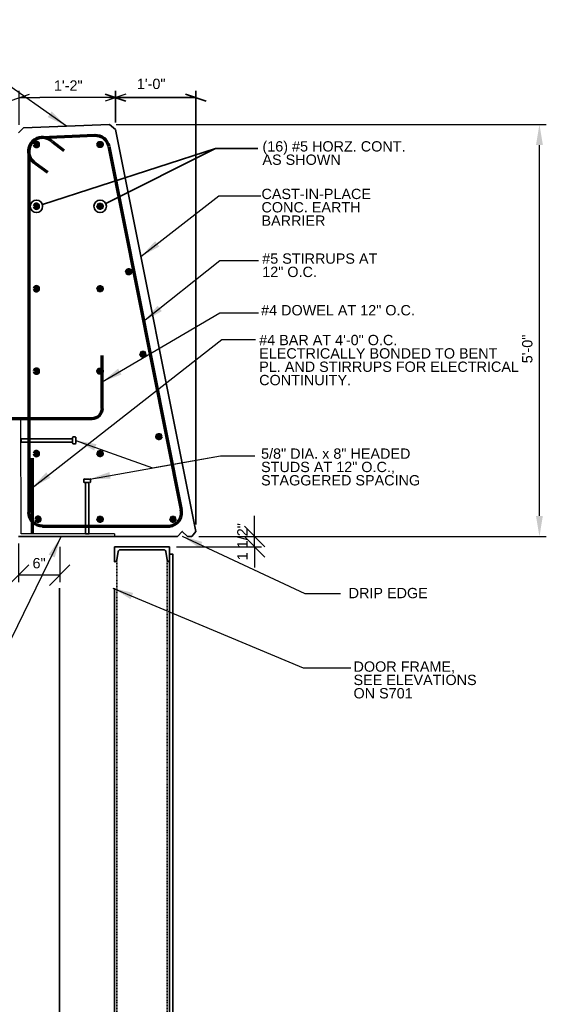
# Model space of a CAD drawing. Header units: inches. Extents: x -829 to 2226, y 10 to 4755.
# Tile 26 of 54: x 368 to 445, y 1485 to 1629. Entities that reach past the tile are written whole.
import ezdxf
from ezdxf.enums import TextEntityAlignment as Align

# ---------------------------------------------------------------- set-up
doc = ezdxf.new("R2010")
doc.units = ezdxf.units.IN
doc.header["$LTSCALE"] = 0.5
doc.header["$MEASUREMENT"] = 0
doc.linetypes.add('HIDDEN', pattern=[0.375, 0.25, -0.125])
for name, color, linetype, lineweight in [('G-ANNO-DIM', 7, 'Continuous', 0), ('G-ANNO-DIMS', 7, 'Continuous', 35), ('G-ANNO-TEXT', 7, 'Continuous', 35), ('S-FSTN-MISC', 7, 'Continuous', 25), ('S-REIN-RBAR', 7, 'Continuous', 70), ('S-WALL-LOAD', 7, 'Continuous', 35)]:
    doc.layers.add(name, color=color, linetype=linetype, lineweight=lineweight)
doc.styles.add('AEC_3 4_1 0 Scale', font='arial.ttf', dxfattribs={"height": 1.5})
doc.dimstyles.new("3 4 1'-0", dxfattribs={"dimtxt": 1.5, "dimasz": 3, "dimexe": 1, "dimexo": 1, "dimgap": 1, "dimtad": 1, "dimdec": 4, "dimzin": 15, "dimdsep": 46, "dimlunit": 4, "dimtxsty": 'AEC_3 4_1 0 Scale', "dimcen": 0.09, "dimadec": 4, "dimazin": 3, "dimtfac": 1, "dimtdec": 4, "dimtofl": 0, "dimtmove": 0, "dimatfit": 3, "dimfxl": 1, "dimfrac": 2, "dimtolj": 1, "dimtzin": 15, "dimarcsym": 0})

# ---------------------------------------------------------------- blocks, each defined once
blk = doc.blocks.new('*U359')
at = {"layer": 'S-REIN-RBAR'}
for p, q in [((9.21, 28.15), (1.53, 28.46)), ((-0.51, 26.85), (-11.09, -26.06)), ((11.13, 26.15), (11.13, -26.46)), ((9.13, -28.46), (-9.13, -28.46))]:
    blk.add_line(p, q, dxfattribs=at)
for centre, start, end in [((1.45, 26.46), 87.7094, 168.6901), ((9.13, -26.46), 270, 0)]:
    blk.add_arc(centre, 2, start, end, dxfattribs=at)
at = {"layer": 'S-REIN-RBAR', "extrusion": (0, 0, -1)}
for centre, start, end in [((-9.13, 26.15), 92.2906, 180), ((9.13, -26.46), 270, 11.3099)]:
    blk.add_arc(centre, 2, start, end, dxfattribs=at)
blk = doc.blocks.new('REINFDOT')
for radius in [0.00313, 0.00187, 0.000625]:
    blk.add_circle((0, 0), radius)
blk = doc.blocks.new('REINF. DOT')
at = {"layer": 'S-REIN-RBAR', "xscale": 100, "yscale": 100, "zscale": 100, "rotation": 90.00000000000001}
blk.add_blockref('REINFDOT', (36.53, 24.59), dxfattribs=at)
blk = doc.blocks.new('REINF. DOT_1')
at = {"layer": 'S-REIN-RBAR', "extrusion": (0, 0, -1), "xscale": 100, "yscale": -100, "zscale": 100, "rotation": 90}
blk.add_blockref('REINFDOT', (-36.53, 24.59), dxfattribs=at)
blk = doc.blocks.new('*U360')
at = {"layer": 'G-ANNO-TEXT'}
for p, q in [((-0.25, 3), (-0.25, -4.5)), ((-0.5, -4.63), (-0.5, -4.88)), ((-0.38, -4.5), (0.37, -4.5)), ((-0.38, -5), (0.37, -5)), ((0.5, -4.63), (0.5, -4.88))]:
    blk.add_line(p, q, dxfattribs=at)
at = {"layer": 'G-ANNO-TEXT', "flags": 128}
blk.add_lwpolyline([(-0.25, 3), (0.25, 3), (0.25, -4.5)], dxfattribs=at)
at = {"layer": 'G-ANNO-TEXT', "extrusion": (0, 0, -1)}
for centre, start, end in [((0.37, -4.63), 0, 90), ((0.37, -4.88), 270, 0), ((-0.38, -4.63), 90, 180), ((-0.38, -4.88), 180, 270)]:
    blk.add_arc(centre, 0.125, start, end, dxfattribs=at)
blk = doc.blocks.new('_Oblique_0.3')
at = {"color": 0, "linetype": 'ByBlock', "lineweight": -2}
for p, q in [((0, 0), (-1, 0)), ((0.5, 0.167), (-0.5, -0.167))]:
    blk.add_line(p, q, dxfattribs=at)
blk = doc.blocks.new('*D442')
at = {"layer": 'Defpoints', "color": 0, "transparency": 16777216}
for p in [(368, 1617.44), (382.02, 1612.81), (368, 1612.5)]:
    blk.add_point(p, dxfattribs=at)
at = {"layer": 'G-ANNO-DIMS', "color": 0, "lineweight": -2, "transparency": 16777216}
for p, q in [((368, 1613.5), (368, 1618.44)), ((382.02, 1613.81), (382.02, 1618.44)), ((379.02, 1617.44), (371, 1617.44))]:
    blk.add_line(p, q, dxfattribs=at)
at = {"layer": 'G-ANNO-DIMS', "color": 0, "lineweight": -2, "transparency": 16777216, "xscale": 3, "yscale": 3, "zscale": 3, "rotation": 180}
blk.add_blockref('_Oblique_0.3', (368, 1617.44), dxfattribs=at)
at = {"layer": 'G-ANNO-DIMS', "color": 0, "lineweight": -2, "transparency": 16777216, "xscale": 3, "yscale": 3, "zscale": 3}
blk.add_blockref('_Oblique_0.3', (382.02, 1617.44), dxfattribs=at)
at = {"layer": 'G-ANNO-DIMS', "color": 0, "transparency": 16777216, "insert": (375.13, 1619.2), "char_height": 1.5, "attachment_point": 5, "style": 'AEC_3 4_1 0 Scale'}
blk.add_mtext('\\A1;1\'-2"', dxfattribs=at)
blk = doc.blocks.new('*D433')
at = {"layer": 'Defpoints', "color": 0, "transparency": 16777216}
for p in [(381.13, 1613.54), (443.76, 1613.54), (400.28, 1553.54)]:
    blk.add_point(p, dxfattribs=at)
at = {"layer": 'G-ANNO-DIMS', "color": 0, "lineweight": -2, "transparency": 16777216}
for p, q in [((382.13, 1613.54), (444.76, 1613.54)), ((443.76, 1556.54), (443.76, 1610.54)), ((401.28, 1553.54), (444.76, 1553.54))]:
    blk.add_line(p, q, dxfattribs=at)
at = {"layer": 'G-ANNO-DIMS', "color": 0, "transparency": 16777216}
for points in [[(443.26, 1610.54), (444.26, 1610.54), (443.76, 1613.54)], [(443.26, 1556.54), (444.26, 1556.54), (443.76, 1553.54)]]:
    blk.add_solid(points, dxfattribs=at)
at = {"layer": 'G-ANNO-DIMS', "color": 0, "transparency": 16777216, "insert": (442, 1580.85), "char_height": 1.5, "attachment_point": 5, "rotation": 90, "style": 'AEC_3 4_1 0 Scale'}
blk.add_mtext('\\A1;5\'-0"', dxfattribs=at)
blk = doc.blocks.new('_Oblique')
at = {"color": 0, "linetype": 'ByBlock', "lineweight": -2}
blk.add_line((-0.5, -0.5), (0.5, 0.5), dxfattribs=at)
blk = doc.blocks.new('*D443')
at = {"layer": 'Defpoints', "color": 0, "transparency": 16777216}
for p in [(367.88, 1553.54, -3.52), (373.88, 1553.04), (367.88, 1547.9)]:
    blk.add_point(p, dxfattribs=at)
at = {"layer": 'G-ANNO-DIMS', "color": 0, "lineweight": -2, "transparency": 16777216}
for p, q in [((367.88, 1552.54), (367.88, 1546.9)), ((373.88, 1552.04), (373.88, 1546.9)), ((373.88, 1547.9), (367.88, 1547.9))]:
    blk.add_line(p, q, dxfattribs=at)
at = {"layer": 'G-ANNO-DIMS', "color": 0, "lineweight": -2, "transparency": 16777216, "xscale": 3, "yscale": 3, "zscale": 3, "rotation": 180}
blk.add_blockref('_Oblique', (367.88, 1547.9), dxfattribs=at)
at = {"layer": 'G-ANNO-DIMS', "color": 0, "lineweight": -2, "transparency": 16777216, "xscale": 3, "yscale": 3, "zscale": 3}
blk.add_blockref('_Oblique', (373.88, 1547.9), dxfattribs=at)
at = {"layer": 'G-ANNO-DIMS', "color": 0, "transparency": 16777216, "insert": (370.88, 1549.66), "char_height": 1.5, "attachment_point": 5, "style": 'AEC_3 4_1 0 Scale'}
blk.add_mtext('\\A1;6"', dxfattribs=at)
blk = doc.blocks.new('*D444')
at = {"layer": 'Defpoints', "color": 0, "transparency": 16777216}
for p in [(393.13, 1553.54), (402.28, 1553.54), (389.88, 1552.04)]:
    blk.add_point(p, dxfattribs=at)
at = {"layer": 'G-ANNO-DIMS', "color": 0, "lineweight": -2, "transparency": 16777216}
for p, q in [((402.28, 1553.54), (402.28, 1556.54)), ((394.13, 1553.54), (403.28, 1553.54)), ((402.28, 1552.04), (402.28, 1553.54)), ((390.88, 1552.04), (403.28, 1552.04)), ((402.28, 1552.04), (402.28, 1549.04))]:
    blk.add_line(p, q, dxfattribs=at)
at = {"layer": 'G-ANNO-DIMS', "color": 0, "lineweight": -2, "transparency": 16777216, "xscale": 3, "yscale": 3, "zscale": 3}
for p, rotation in [((402.28, 1553.54), 270), ((402.28, 1552.04), 90)]:
    blk.add_blockref('_Oblique', p, dxfattribs=dict(at, rotation=rotation))
at = {"layer": 'G-ANNO-DIMS', "color": 0, "transparency": 16777216, "insert": (400.5, 1552.79), "char_height": 1.5, "attachment_point": 5, "rotation": 90, "style": 'AEC_3 4_1 0 Scale'}
blk.add_mtext('\\A1;1 1/2"', dxfattribs=at)

msp = doc.modelspace()

# ---------------------------------------------------------------- linework, layer by layer
at = {"layer": 'G-ANNO-DIMS'}
for p, q in [((382.02446, 1613.80603), (382.02446, 1618.44497)), ((393.73028, 1555.2769), (393.73028, 1618.44497)), ((380.52446, 1617.94497), (383.52446, 1616.94497)), ((381.05843, 1617.44497), (382.02446, 1617.44497)), ((382.02446, 1617.44497), (393.73028, 1617.44497)), ((395.23028, 1616.94497), (392.23028, 1617.94497))]:
    msp.add_line(p, q, dxfattribs=at)
at = {"layer": 'G-ANNO-TEXT'}
for p, q in [((371.35829, 1601.89578), (396.57568, 1610.03913)), ((389.87758, 1552.04176), (381.87758, 1552.04176)), ((381.87758, 1552.04176), (381.87758, 1549.88476)), ((382.22258, 1550.14276), (382.39463, 1551.35407)), ((382.69054, 1551.60471), (382.69058, 1551.60476)), ((382.69058, 1551.60476), (389.06558, 1551.60476)), ((389.06558, 1551.60476), (389.06554, 1551.60471)), ((389.36147, 1551.35395), (389.36158, 1551.35376)), ((389.36158, 1551.35376), (389.53358, 1550.14276)), ((389.87758, 1549.88476), (389.87758, 1552.04176)), ((381.87758, 1549.88476), (381.92558, 1549.88476)), ((381.92558, 1549.88476), (381.92541, 1549.88471)), ((382.22242, 1550.14249), (382.22258, 1550.14276)), ((389.53358, 1550.14276), (389.53365, 1550.14251)), ((389.83065, 1549.88471), (389.83058, 1549.88476)), ((389.83058, 1549.88476), (389.87758, 1549.88476)), ((389.87758, 1376.6364), (389.87758, 1549.88476)), ((373.87801, 1376.5582), (373.87737, 1546.04176)), ((381.87716, 1376.5582), (381.87737, 1546.04176))]:
    msp.add_line(p, q, dxfattribs=at)
at = {"layer": 'G-ANNO-TEXT', "linetype": 'HIDDEN'}
for p, q in [((382.22258, 1377.4569), (382.22242, 1550.14249)), ((389.53358, 1377.4569), (389.53365, 1550.14249))]:
    msp.add_line(p, q, dxfattribs=at)
at = {"layer": 'G-ANNO-TEXT', "flags": 128}
for points in [[(380.58287, 1602.02308), (396.57568, 1610.03913), (402.73075, 1610.03913)], [(389.87758, 1550.96326), (390.37758, 1550.96326), (390.37758, 1376.6364)]]:
    msp.add_lwpolyline(points, dxfattribs=at)
at = {"layer": 'G-ANNO-TEXT', "extrusion": (0, 0, -1)}
for centre in [(-370.49785, 1601.61792, -3.5197), (-379.77455, 1601.61792, -3.5197)]:
    msp.add_circle(centre, 0.90418, dxfattribs=at)
at = {"layer": 'G-ANNO-TEXT'}
for centre, start, end in [((382.69054, 1551.30471), 90, 170.528529), ((389.06554, 1551.30471), 9.4483361, 90), ((381.92541, 1550.18471), 270, 351.9106269), ((389.83067, 1550.18471), 188.0851475, 269.9959114)]:
    msp.add_arc(centre, 0.3, start, end, dxfattribs=at)
at = {"layer": 'S-FSTN-MISC'}
for p, q in [((368.23155, 1570.54146), (367.8763, 1570.54146)), ((368.25237, 1553.91646), (368.23155, 1570.54146)), ((381.87737, 1553.91646), (368.25237, 1553.91646)), ((381.87737, 1553.91646), (381.87737, 1553.54146)), ((381.87737, 1553.54146), (367.87737, 1553.54146))]:
    msp.add_line(p, q, dxfattribs=at)
at = {"layer": 'S-REIN-RBAR'}
for p, q in [((372.7636, 1611.03433), (374.47176, 1609.74738)), ((370.38008, 1607.8707), (372.08824, 1606.58375)), ((380.05321, 1572.18926, -20.72758), (380.05321, 1579.89614, -20.72758)), ((378.55321, 1570.68926, -20.72758), (351.62075, 1570.68926, -20.72758)), ((369.86436, 1564.96364), (369.86436, 1553.91646))]:
    msp.add_line(p, q, dxfattribs=at)
msp.add_arc((371.34939, 1609.62011), 2, 45, 241.0103928, dxfattribs=at)
at = {"layer": 'S-REIN-RBAR', "extrusion": (0, 0, -1)}
msp.add_arc((-378.55321, 1572.18926, 20.72758), 1.5, 180, 270, dxfattribs=at)
at = {"layer": 'S-WALL-LOAD'}
for p, q in [((368.62737, 1613.04146), (367.87737, 1612.29146)), ((368.62737, 1613.04146), (381.12737, 1613.54146)), ((382.02446, 1612.80603), (381.12737, 1613.54146)), ((382.02446, 1612.80603), (393.73028, 1554.2769)), ((393.12737, 1553.54146), (393.73028, 1554.2769)), ((367.87737, 1553.54146), (391.01787, 1553.54146)), ((392.49253, 1553.54146), (393.12737, 1553.54146))]:
    msp.add_line(p, q, dxfattribs=at)
at = {"layer": 'S-WALL-LOAD', "flags": 128}
msp.add_lwpolyline([(392.49253, 1553.54146), (391.74058, 1554.27865), (391.01787, 1553.54146)], dxfattribs=at)

# ---------------------------------------------------------------- block references
at = {"layer": 'G-ANNO-TEXT', "extrusion": (0, 0, -1)}
for p, rotation in [((-371.25235, 1567.54145, -7.03941), 270), ((-377.87759, 1556.91645, -7.03941), 180)]:
    msp.add_blockref('*U360', p, dxfattribs=dict(at, rotation=rotation))
at = {"layer": 'S-REIN-RBAR', "extrusion": (0, 0, -1)}
for name, p in [('*U359', (-380.50758, 1583.4986)), ('REINF. DOT', (-407.03126, 1586.0285, -3.5197)), ('REINF. DOT', (-407.03126, 1577.0285, -3.5197)), ('REINF. DOT', (-407.03126, 1565.0285, -3.5197)), ('REINF. DOT', (-407.03126, 1553.0285, -3.5197)), ('REINF. DOT', (-407.03126, 1541.0285, -3.5197)), ('REINF. DOT', (-407.26891, 1531.47361, -3.5197))]:
    msp.add_blockref(name, p, dxfattribs=at)
at = {"layer": 'S-REIN-RBAR'}
for p in [(343.24114, 1586.0285, 3.5197), (343.24114, 1577.0285, 3.5197), (347.40915, 1567.49996, 3.5197), (343.24114, 1565.0285, 3.5197), (349.48446, 1555.49996, 3.5197), (343.24114, 1553.0285, 3.5197), (351.8128, 1543.49996, 3.5197), (343.24114, 1541.0285, 3.5197), (343.24114, 1531.47379, 3.5197), (353.85459, 1531.47379, 3.5197)]:
    msp.add_blockref('REINF. DOT_1', p, dxfattribs=at)

# ---------------------------------------------------------------- texts
at = {"layer": 'G-ANNO-DIM', "color": 7, "linetype": 'Continuous', "style": 'AEC_3 4_1 0 Scale'}
msp.add_text('1\'-0"', height=1.5, dxfattribs=at).set_placement((387.21073, 1619.44497), align=Align.MIDDLE_CENTER)
at = {"layer": 'G-ANNO-TEXT', "color": 7, "char_height": 1.5, "attachment_point": 1, "style": 'AEC_3 4_1 0 Scale'}
for s, insert, line_spacing_factor in [('(16) #5 HORZ. CONT.\\PAS SHOWN', (403.41534, 1611.09707, 3.5197), 0.776524), ('CAST-IN-PLACE\\PCONC. EARTH \\PBARRIER', (403.27357, 1604.17, 3.5197), 0.776524), ('#5 STIRRUPS AT\\P12" O.C.', (403.38332, 1594.76085, 3.5197), 0.776524), ('#4 DOWEL AT 12" O.C.', (403.2176, 1587.23959, 3.5197), 0.776524), ('DRIP EDGE', (415.96956, 1546.06542, 3.5197), 0.6), ('DOOR FRAME,\\PSEE ELEVATIONS\\PON S701', (416.68016, 1535.36167, 3.5197), 0.776524)]:
    msp.add_mtext(s, dxfattribs=dict(at, insert=insert, line_spacing_factor=line_spacing_factor))
at = {"layer": 'G-ANNO-TEXT', "color": 7, "char_height": 1.5, "attachment_point": 1, "line_spacing_factor": 0.776524, "style": 'AEC_3 4_1 0 Scale'}
for s, insert, width in [('#4 BAR AT 4\'-0" O.C. \\PELECTRICALLY BONDED TO BENT PL. AND STIRRUPS FOR ELECTRICAL CONTINUITY.', (402.93861, 1582.89996, 3.5197), 37.7602978), ('5/8" DIA. x 8" HEADED\\PSTUDS AT 12" O.C., STAGGERED SPACING', (403.2176, 1566.36525, 3.5197), 30.8802457)]:
    msp.add_mtext(s, dxfattribs=dict(at, insert=insert, width=width))

# ---------------------------------------------------------------- dimensions: what is measured, and where the dimension line sits
at = {"layer": 'G-ANNO-DIMS'}
for base, p1, p2, angle, override, picture, middle in [((368.003, 1617.44497), (382.02446, 1612.80603), (368.003, 1612.49658), 180, {"dimblk": '_Oblique_0.3'}, '*D442', (375.13282, 1617.44497)), ((402.27806, 1553.54146), (389.87758, 1552.04176), (393.12737, 1553.54146), 90, {"dimblk1": 'Oblique', "dimblk2": 'Oblique', "dimsah": 1, "dimtofl": 1}, '*D444', (402.27806, 1552.79161)), ((367.87737, 1547.89648, 3.5197), (373.87737, 1553.04176, 3.5197), (367.87737, 1553.54146), 180, {"dimblk1": 'Oblique', "dimblk2": 'Oblique', "dimsah": 1, "dimtofl": 1}, '*D443', (370.87737, 1547.89648, 3.5197))]:
    dim = msp.add_linear_dim(base=base, p1=p1, p2=p2, angle=angle, dimstyle="3 4 1'-0", override=override, dxfattribs=at)
    dim.commit()
    dim.dimension.update_dxf_attribs({"geometry": picture, "text_midpoint": middle, "dimtype": 160})
dim = msp.add_linear_dim(base=(443.76254, 1613.54146), p1=(400.27806, 1553.54146), p2=(381.12737, 1613.54146), angle=90, dimstyle="3 4 1'-0", dxfattribs=at)
dim.commit()
dim.dimension.update_dxf_attribs({"geometry": '*D433', "text_midpoint": (443.76254, 1580.85146), "dimtype": 160})

# ---------------------------------------------------------------- leaders
at = {"layer": 'G-ANNO-TEXT'}
for points in [[(374.87737, 1613.29146, 3.5197), (352.76231, 1628.7868, 3.5197), (347.42701, 1628.7868, 3.5197)], [(385.72302, 1594.31323), (397.07769, 1603.13763), (403.17044, 1603.13763)], [(386.11038, 1584.87641), (397.20332, 1593.72848), (402.85638, 1593.72848)], [(380.05321, 1576.0427), (397.20332, 1586.13267), (402.85638, 1586.13267)], [(369.86436, 1560.65247), (397.51127, 1582.2243), (402.38674, 1582.2243)], [(376.25237, 1567.54146), (387.38594, 1563.54725), (397.29508, 1565.31656)], [(378.25258, 1561.91646), (397.29508, 1565.31656), (402.29107, 1565.31656)], [(374.02382, 1553.39532), (365.93414, 1536.86393), (355.30413, 1536.86393)], [(391.74058, 1553.5874), (409.56818, 1545.24499), (414.7857, 1545.24499)], [(381.62758, 1546.04146), (409.32836, 1534.41202), (416.28904, 1534.41202)]]:
    msp.add_leader(points, dimstyle="3 4 1'-0", override={"dimgap": 2}, dxfattribs=at)

doc.saveas('drawing.dxf')
